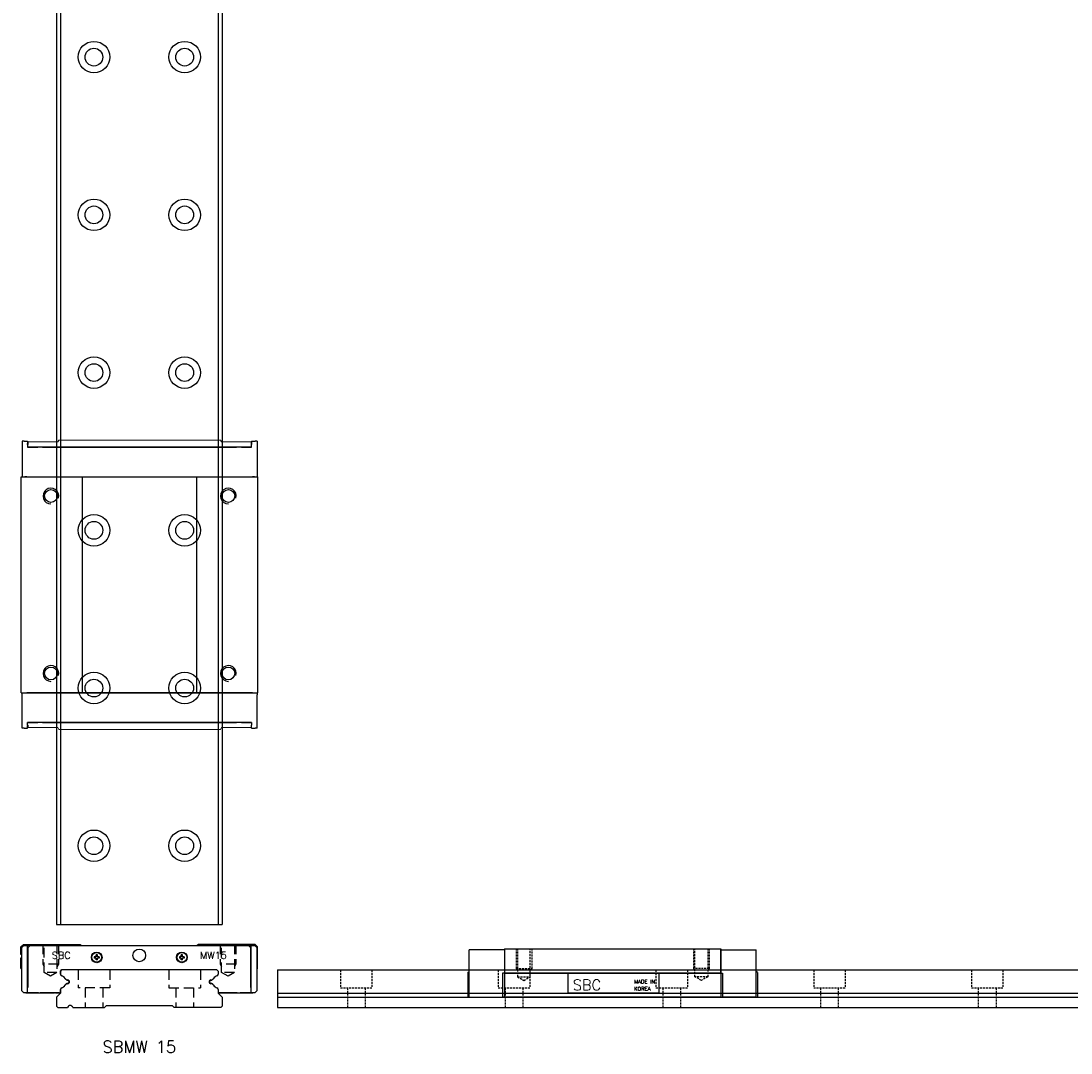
# Model space of a CAD drawing. Extents: x 0 to 1065, y 0 to 1033.
# Tile 1 of 5: x 0 to 266, y 0 to 262. Entities that reach past the tile are written whole.
import ezdxf
from ezdxf.enums import TextEntityAlignment as Align

# ---------------------------------------------------------------- set-up
doc = ezdxf.new("R2010")
doc.units = 0
doc.header["$LTSCALE"] = 10
doc.header["$MEASUREMENT"] = 0
doc.linetypes.add('HIDDEN', pattern=[0.375, 0.25, -0.125])
doc.layers.get('0').update_dxf_attribs({"linetype": 'CONTINUOUS'})
doc.layers.add('2', color=2, linetype='HIDDEN')
doc.layers.add('5', color=115, linetype='CONTINUOUS')
doc.styles.get("Standard").update_dxf_attribs({"font": 'romans.shx'})

# ---------------------------------------------------------------- blocks, each defined once
blk = doc.blocks.new('SBM15 - W')
for p, q in [((1898.81, 817.61), (1899.41, 818.21)), ((1898.81, 815.67), (1898.81, 817.61)), ((1899.01, 817.41), (1899.51, 817.91)), ((1899.01, 806.41), (1899.01, 817.41)), ((1899.41, 818.21), (1913.81, 818.21)), ((1899.51, 817.91), (1925.51, 817.91)), ((1900.41, 817.91), (1900.41, 805.91)), ((1901.01, 817.81), (1900.51, 817.31)), ((1956.61, 817.81), (1901.01, 817.81)), ((1913.81, 818.21), (1914.11, 817.91)), ((1914.11, 817.91), (1943.51, 817.91)), ((1925.51, 817.91), (1932.11, 817.91)), ((1932.11, 817.91), (1958.11, 817.91)), ((1943.81, 818.21), (1943.51, 817.91)), ((1958.21, 818.21), (1943.81, 818.21)), ((1957.11, 817.31), (1956.61, 817.81)), ((1957.21, 805.91), (1957.21, 817.91)), ((1958.11, 817.91), (1958.61, 817.41)), ((1958.21, 818.21), (1958.81, 817.61)), ((1958.61, 817.41), (1958.61, 806.41)), ((1958.81, 812.11), (1958.81, 817.61)), ((1898.81, 812.11), (1898.81, 814.75)), ((1900.51, 817.31), (1900.51, 807.31)), ((1917.84, 815.08), (1917.4, 815.08)), ((1917.4, 815.08), (1917.4, 814.74)), ((1917.84, 814.74), (1917.4, 814.74)), ((1918.17, 815.52), (1917.84, 815.52)), ((1917.84, 815.08), (1917.84, 815.52)), ((1917.84, 814.3), (1917.84, 814.74)), ((1918.17, 815.08), (1918.17, 815.52)), ((1918.62, 815.08), (1918.17, 815.08)), ((1918.62, 814.74), (1918.17, 814.74)), ((1918.17, 814.3), (1918.17, 814.74)), ((1918.62, 815.08), (1918.62, 814.74)), ((1939.44, 815.08), (1939, 815.08)), ((1939, 815.08), (1939, 814.74)), ((1939.44, 814.74), (1939, 814.74)), ((1939.77, 815.52), (1939.44, 815.52)), ((1939.44, 815.08), (1939.44, 815.52)), ((1939.44, 814.3), (1939.44, 814.74)), ((1939.77, 815.08), (1939.77, 815.52)), ((1940.22, 815.08), (1939.77, 815.08)), ((1940.22, 814.74), (1939.77, 814.74)), ((1939.77, 814.3), (1939.77, 814.74)), ((1940.22, 815.08), (1940.22, 814.74)), ((1957.11, 807.31), (1957.11, 817.31)), ((1898.81, 812.11), (1898.91, 812.01)), ((1918.17, 814.3), (1917.84, 814.3)), ((1939.77, 814.3), (1939.44, 814.3)), ((1958.71, 812.01), (1958.81, 812.11)), ((1899.01, 812.01), (1898.91, 812.01)), ((1909.11, 811.71), (1908.81, 811.41)), ((1908.81, 811.41), (1909.11, 811.71)), ((1908.81, 811.41), (1908.81, 810.69)), ((1908.81, 810.69), (1908.81, 811.41)), ((1948.51, 811.71), (1909.11, 811.71)), ((1948.51, 811.71), (1948.81, 811.41)), ((1948.51, 811.71), (1948.81, 811.41)), ((1948.81, 811.41), (1948.81, 810.69)), ((1948.81, 811.41), (1948.81, 810.69)), ((1958.61, 812.01), (1958.71, 812.01)), ((1900.41, 807.31), (1900.51, 807.31)), ((1957.21, 807.31), (1957.11, 807.31)), ((1899.51, 805.91), (1899.01, 806.41)), ((1900.51, 805.91), (1899.51, 805.91)), ((1900.02, 805.91), (1907.31, 805.91)), ((1903.21, 805.91), (1900.51, 805.91)), ((1908.51, 805.91), (1903.71, 805.91)), ((1908.31, 805.91), (1904.01, 805.91)), ((1907.6, 805.91), (1907.31, 805.91)), ((1907.6, 805.91), (1908.02, 805.91)), ((1908.02, 805.91), (1908.31, 805.91)), ((1908.31, 805.91), (1908.81, 805.91)), ((1908.81, 806.73), (1908.81, 805.81)), ((1908.81, 805.91), (1908.81, 806.73)), ((1948.81, 806.73), (1948.81, 805.81)), ((1948.81, 806.73), (1948.81, 805.91)), ((1949.6, 805.91), (1948.81, 805.91)), ((1949.11, 805.91), (1953.91, 805.91)), ((1949.11, 805.91), (1949.31, 805.91)), ((1953.61, 805.91), (1949.31, 805.91)), ((1949.6, 805.91), (1950.02, 805.91)), ((1950.02, 805.91), (1950.31, 805.91)), ((1950.31, 805.91), (1957.59, 805.91)), ((1957.11, 805.91), (1954.41, 805.91)), ((1958.11, 805.91), (1957.11, 805.91)), ((1958.11, 805.91), (1958.61, 806.41))]:
    blk.add_line(p, q)
at = {"linetype": 'Continuous', "lineweight": 0}
for p, q in [((1900.41, 807.31), (1900.51, 807.31)), ((1957.21, 807.31), (1957.11, 807.31))]:
    blk.add_line(p, q, dxfattribs=at)
for centre, radius in [((1918.01, 814.91), 1.35), ((1918.01, 814.91), 1.25), ((1928.81, 815.41), 1.6), ((1939.61, 814.91), 1.35), ((1939.61, 814.91), 1.25)]:
    blk.add_circle(centre, radius)
for centre, radius, start, end in [((1898.61, 815.21), 0.5, 36.8699, 66.4218), ((1898.61, 815.21), 0.5, 293.5782, 323.1301), ((1909.31, 810.69), 0.5, 180, 248.8036), ((1909.31, 810.69), 0.5, 180, 248.8036), ((1908.5, 808.6), 1.75, 35.8362, 68.8036), ((1910.72, 810.21), 1, 215.8362, 265.6379), ((1946.89, 810.21), 1, 274.3621, 324.1638), ((1949.12, 808.6), 1.75, 111.1964, 144.1638), ((1948.31, 810.69), 0.5, 291.1964, 360), ((1948.31, 810.69), 0.5, 291.1964, 0), ((1909.31, 806.73), 0.5, 111.1964, 180), ((1909.31, 806.73), 0.5, 111.1964, 180), ((1908.5, 808.82), 1.75, 291.1964, 324.1622), ((1910.72, 807.21), 1, 94.3604, 144.1622), ((1910.61, 808.71), 0.5, 274.3604, 85.6379), ((1947.01, 808.71), 0.5, 94.3621, 265.6396), ((1946.89, 807.21), 1, 35.8378, 85.6396), ((1949.12, 808.82), 1.75, 215.8378, 248.8036), ((1948.31, 806.73), 0.5, 0, 68.8036), ((1948.31, 806.73), 0.5, 359.9979, 360)]:
    blk.add_arc(centre, radius, start, end)
at = {"layer": '2', "linetype": 'HIDDEN'}
for p, q in [((1904.31, 818.21), (1904.31, 813.21)), ((1904.69, 811.11), (1904.69, 818.21)), ((1907.93, 818.21), (1907.93, 811.11)), ((1908.31, 818.21), (1908.31, 813.21)), ((1949.31, 818.21), (1949.31, 813.21)), ((1949.69, 811.11), (1949.69, 818.21)), ((1952.93, 818.21), (1952.93, 811.11)), ((1953.31, 818.21), (1953.31, 813.21)), ((1904.31, 813.21), (1904.69, 812.55)), ((1908.31, 813.21), (1904.31, 813.21)), ((1908.31, 813.21), (1907.93, 812.55)), ((1949.31, 813.21), (1949.69, 812.55)), ((1953.31, 813.21), (1949.31, 813.21)), ((1953.31, 813.21), (1952.93, 812.55)), ((1906.31, 810.17), (1904.69, 811.11)), ((1907.93, 811.11), (1904.69, 811.11)), ((1907.93, 811.11), (1906.31, 810.17)), ((1951.31, 810.17), (1949.69, 811.11)), ((1952.93, 811.11), (1949.69, 811.11)), ((1952.93, 811.11), (1951.31, 810.17))]:
    blk.add_line(p, q, dxfattribs=at)
at = {"char_height": 1.8, "width": 4.2011}
for s, insert, attachment_point in [('SBC', (1906.61, 816.32), 1), ('MW15', (1951.01, 816.32), 3)]:
    blk.add_mtext(s, dxfattribs=dict(at, insert=insert, attachment_point=attachment_point))
blk = doc.blocks.new('sbm15-w')
for p, q in [((790.29, -979.65), (781.29, -979.65)), ((781.29, -980.15), (781.29, -979.65)), ((790.29, -979.35), (845.09, -979.35)), ((790.29, -979.35), (790.29, -991.65)), ((845.09, -979.35), (845.09, -991.65)), ((845.09, -979.65), (854.09, -979.65)), ((845.09, -980.15), (845.09, -979.65)), ((854.09, -980.15), (854.09, -979.65)), ((781.29, -991.65), (781.29, -980.15)), ((845.09, -985.55), (845.09, -980.15)), ((854.09, -991.65), (854.09, -980.15)), ((780.99, -985.35), (781.29, -985.17)), ((780.99, -985.35), (780.99, -991.65)), ((789.79, -985.55), (789.79, -991.65)), ((790.29, -985.55), (789.79, -985.55)), ((790.29, -985.55), (845.09, -985.55)), ((845.09, -985.55), (790.29, -985.55)), ((806.39, -990.61), (806.39, -985.55)), ((806.39, -990.61), (806.39, -985.55)), ((829.41, -985.55), (829.41, -990.61)), ((829.41, -985.55), (829.41, -990.61)), ((845.09, -985.55), (845.59, -985.55)), ((845.59, -985.55), (845.59, -991.65)), ((854.39, -985.35), (854.09, -985.17)), ((854.39, -985.35), (854.39, -991.65)), ((781.29, -991.65), (780.99, -991.65)), ((781.29, -991.65), (789.79, -991.65)), ((790.29, -991.65), (789.79, -991.65)), ((790.29, -991.65), (845.09, -991.65)), ((845.09, -991.65), (790.29, -991.65)), ((829.41, -990.61), (806.39, -990.61)), ((829.41, -990.61), (806.39, -990.61)), ((845.09, -991.65), (845.59, -991.65)), ((854.09, -991.65), (845.59, -991.65)), ((854.09, -991.65), (854.39, -991.65))]:
    blk.add_line(p, q)
at = {"layer": '2', "linetype": 'HIDDEN', "ltscale": 0.2}
for p, q in [((793.19, -979.35), (793.19, -984.35)), ((793.57, -979.35), (793.57, -986.45)), ((796.81, -986.45), (796.81, -979.35)), ((797.19, -979.35), (797.19, -984.35)), ((838.19, -979.35), (838.19, -984.35)), ((838.57, -986.45), (838.57, -979.35)), ((841.81, -979.35), (841.81, -986.45)), ((842.19, -979.35), (842.19, -984.35)), ((793.19, -984.35), (793.57, -985)), ((793.19, -984.35), (797.19, -984.35)), ((797.19, -984.35), (796.81, -985)), ((838.19, -984.35), (838.57, -985)), ((842.19, -984.35), (838.19, -984.35)), ((842.19, -984.35), (841.81, -985)), ((793.57, -986.45), (795.19, -987.38)), ((793.57, -986.45), (796.81, -986.45)), ((795.19, -987.38), (796.81, -986.45)), ((840.19, -987.38), (838.57, -986.45)), ((841.81, -986.45), (838.57, -986.45)), ((841.81, -986.45), (840.19, -987.38))]:
    blk.add_line(p, q, dxfattribs=at)
at = {"attachment_point": 1}
for s, insert, char_height, width in [('SBC', (807.6, -987.2), 2.7, 6.3017), ('MADE IN', (823.13, -987.21), 0.972, 7.7934), ('KOREA', (823.13, -989.02), 0.972, 7.7934)]:
    blk.add_mtext(s, dxfattribs=dict(at, insert=insert, char_height=char_height, width=width))
blk = doc.blocks.new('A$C14454288')
for p, q in [((-60, 0), (940, 0)), ((-60, 0), (-60, -9.5)), ((-60, -5.9), (940, -5.9)), ((-60, -6.9), (940, -6.9)), ((-60, -9.5), (940, -9.5))]:
    blk.add_line(p, q)
at = {"layer": '2', "linetype": 'HIDDEN', "ltscale": 0.2}
for p, q in [((-44, 0), (-44, -4.5)), ((-36, 0), (-36, -4.5)), ((4, 0), (4, -4.5)), ((44, 0), (44, -4.5)), ((84, 0), (84, -4.5)), ((124, 0), (124, -4.5)), ((-4, 0), (-4, -4.5)), ((36, 0), (36, -4.5)), ((76, 0), (76, -4.5)), ((116, 0), (116, -4.5)), ((-44, -4.5), (-36, -4.5)), ((-42.25, -4.5), (-42.25, -9.5)), ((-37.75, -4.5), (-37.75, -9.5)), ((-4, -4.5), (4, -4.5)), ((-2.25, -4.5), (-2.25, -9.5)), ((2.25, -4.5), (2.25, -9.5)), ((36, -4.5), (44, -4.5)), ((37.75, -4.5), (37.75, -9.5)), ((42.25, -4.5), (42.25, -9.5)), ((76, -4.5), (84, -4.5)), ((77.75, -4.5), (77.75, -9.5)), ((82.25, -4.5), (82.25, -9.5)), ((116, -4.5), (124, -4.5)), ((117.75, -4.5), (117.75, -9.5)), ((122.25, -4.5), (122.25, -9.5))]:
    blk.add_line(p, q, dxfattribs=at)
blk = doc.blocks.new('A$C4D243B80')
for p, q in [((-31.2, 9.5), (-31.5, 9.2)), ((-31.5, 9.2), (-31.5, 8.48)), ((8.2, 9.5), (-31.2, 9.5)), ((8.2, 9.5), (8.5, 9.2)), ((8.5, 9.2), (8.5, 8.48)), ((-31.5, 3.6), (-32.5, 2.6)), ((-31.5, 4.52), (-31.5, 3.6)), ((8.5, 4.52), (8.5, 3.6)), ((8.5, 3.6), (9.5, 2.6)), ((-32.5, 2.6), (-32.5, 0.3)), ((-32.5, 0.3), (-32.2, 0)), ((-32.2, 0), (-29.67, 0)), ((-28.33, 0), (-20.3, 0)), ((-20.3, 0), (-19.8, 0.5)), ((-19.8, 0.5), (-3.2, 0.5)), ((-2.7, 0), (-3.2, 0.5)), ((9.2, 0), (-2.7, 0)), ((9.5, 0.3), (9.2, 0)), ((9.5, 2.6), (9.5, 0.3))]:
    blk.add_line(p, q)
for centre, radius, start, end in [((-31, 8.48), 0.5, 180, 248.8036), ((-31.81, 6.39), 1.75, 33.0899, 68.8036), ((8.81, 6.39), 1.75, 111.1964, 146.9101), ((8, 8.48), 0.5, 291.1964, 360), ((-31.81, 6.61), 1.75, 291.1964, 326.9101), ((-29.51, 7.89), 1, 213.0899, 262.2587), ((-29.51, 5.11), 1, 97.7413, 146.9101), ((-29.7, 6.5), 0.4, 277.1605, 82.2587), ((6.7, 6.5), 0.4, 97.7413, 262.8395), ((6.51, 7.89), 1, 277.7413, 326.9101), ((6.51, 5.11), 1, 33.0899, 82.2587), ((8.81, 6.61), 1.75, 213.0899, 248.8036), ((-31, 4.52), 0.5, 111.1964, 180), ((8, 4.52), 0.5, 360, 68.8036), ((-29, -0.2), 0.7, 16.6015, 163.3985)]:
    blk.add_arc(centre, radius, start, end)
at = {"layer": '2'}
for p, q in [((-27, 9.5), (-27, 5)), ((-19, 9.5), (-19, 5)), ((-4, 9.5), (-4, 5)), ((4, 9.5), (4, 5)), ((-19, 5), (-27, 5)), ((-25.25, 5), (-25.25, 0)), ((-20.75, 5), (-20.75, 0)), ((-4, 5), (4, 5)), ((-2.25, 5), (-2.25, 0)), ((2.25, 5), (2.25, 0))]:
    blk.add_line(p, q, dxfattribs=at)
blk = doc.blocks.new('A$C4384553B')
for p, q in [((980, 9.5), (-20, 9.5)), ((-20, 9.5), (-20, -32.5)), ((980, 8.5), (-20, 8.5)), ((980, -31.5), (-20, -31.5)), ((980, -32.5), (-20, -32.5))]:
    blk.add_line(p, q)
for centre, radius in [((0, 0), 4), ((40, 0), 4), ((80, 0), 4), ((120, 0), 4), ((160, 0), 4), ((200, 0), 4), ((0, 0), 2.25), ((40, 0), 2.25), ((80, 0), 2.25), ((120, 0), 2.25), ((160, 0), 2.25), ((200, 0), 2.25), ((0, -23), 4), ((0, -23), 2.25), ((40, -23), 4), ((40, -23), 2.25), ((80, -23), 4), ((80, -23), 2.25), ((120, -23), 4), ((120, -23), 2.25), ((160, -23), 4), ((160, -23), 2.25), ((200, -23), 4), ((200, -23), 2.25)]:
    blk.add_circle(centre, radius)
blk = doc.blocks.new('A$C6F933D9F')
for p, q in [((-26.4, 7.3), (-17.9, 7.3)), ((-26.4, 6.8), (-26.4, 7.3)), ((-26.4, 6.8), (-26.4, 5.9)), ((-26.4, 5.9), (-25.8, 5.9)), ((-25.6, 5.9), (-25.8, 5.9)), ((-25.6, 5.9), (-24.9, 5.9)), ((-24.9, 5.9), (-24.9, 3.3)), ((-24.9, -50.9), (-24.9, 5.9)), ((-17.9, 7.3), (-17.4, 7.3)), ((-17.9, 7.3), (-17.4, 7.3)), ((-17.4, 7.5), (37.4, 7.5)), ((-17.4, 7.5), (-17.4, -52.5)), ((-17.4, 7.3), (-17.4, 6.7)), ((-17.4, 6.6), (-17.4, 6.1)), ((-17.4, -51.1), (-17.4, 6.1)), ((37.4, 7.5), (37.4, -52.5)), ((37.9, 7.3), (37.4, 7.3)), ((37.4, 6.1), (37.4, 6.6)), ((37.4, 6.1), (37.4, -51.1)), ((46.4, 7.3), (37.9, 7.3)), ((44.9, 5.9), (44.9, 3.3)), ((45.6, 5.9), (44.9, 5.9)), ((44.9, -50.9), (44.9, 5.9)), ((45.6, 5.9), (45.8, 5.9)), ((46.4, 5.9), (45.8, 5.9)), ((46.4, 6.8), (46.4, 7.3)), ((46.4, 6.8), (46.4, 5.9)), ((-24.9, 2.1), (-24.9, 3.3)), ((44.9, 2.1), (44.9, 3.3)), ((-24.9, 2.1), (-24.9, -2)), ((44.9, 2.1), (44.9, -2)), ((-24.9, -2), (-24.9, -2.3)), ((-24.9, -2.3), (-24.9, -2.55)), ((-24.9, -2.55), (-24.9, -3.66)), ((44.9, -2), (44.9, -2.3)), ((44.9, -2.3), (44.9, -2.55)), ((44.9, -2.55), (44.9, -3.66)), ((-24.9, -3.66), (-24.9, -41.34)), ((44.9, -3.66), (44.9, -41.34)), ((-17.4, -8), (37.4, -8)), ((-17.4, -37), (37.4, -37)), ((-24.9, -41.34), (-24.9, -41.34)), ((-24.9, -41.34), (-24.9, -42.45)), ((-24.9, -42.45), (-24.9, -42.7)), ((44.9, -41.34), (44.9, -41.34)), ((44.9, -41.34), (44.9, -42.45)), ((44.9, -42.45), (44.9, -42.7)), ((-24.9, -42.7), (-24.9, -43)), ((-24.9, -43), (-24.9, -47.1)), ((44.9, -42.7), (44.9, -43)), ((44.9, -43), (44.9, -47.1)), ((-24.9, -48.3), (-24.9, -47.1)), ((44.9, -48.3), (44.9, -47.1)), ((-24.9, -48.3), (-24.9, -50.9)), ((44.9, -48.3), (44.9, -50.9)), ((-26.4, -50.9), (-25.8, -50.9)), ((-26.4, -50.9), (-26.4, -51.8)), ((-26.4, -52.3), (-26.4, -51.8)), ((-26.4, -52.3), (-17.9, -52.3)), ((-25.8, -50.9), (-25.6, -50.9)), ((-24.9, -50.9), (-25.6, -50.9)), ((-17.4, -52.3), (-17.9, -52.3)), ((-17.4, -51.1), (-17.4, -51.6)), ((-17.4, -51.7), (-17.4, -52.3)), ((-17.4, -52.5), (37.4, -52.5)), ((37.4, -51.6), (37.4, -51.1)), ((37.9, -52.3), (37.4, -52.3)), ((46.4, -52.3), (37.9, -52.3)), ((44.9, -50.9), (45.6, -50.9)), ((45.8, -50.9), (45.6, -50.9)), ((46.4, -50.9), (45.8, -50.9)), ((46.4, -50.9), (46.4, -51.8)), ((46.4, -52.3), (46.4, -51.8))]:
    blk.add_line(p, q)
at = {"color": 7, "linetype": 'Continuous', "lineweight": 0}
for p, q in [((-26.2, 5.77), (-26.2, -1.74)), ((-25.6, 5.77), (-26.2, 5.77)), ((-25.6, 5.9), (-25.6, 5.77)), ((45.6, 5.9), (45.6, 5.77)), ((45.6, 5.77), (46.2, 5.77)), ((46.2, 5.77), (46.2, -1.74)), ((-26.2, -1.74), (-26.7, -2.03)), ((-26.7, -2.03), (-26.7, -2.19)), ((-26.7, -2.19), (-26.7, -2.53)), ((-26.7, -2.53), (-26.7, -4.57)), ((46.2, -1.74), (46.7, -2.03)), ((46.7, -2.03), (46.7, -2.19)), ((46.7, -2.19), (46.7, -2.53)), ((46.7, -2.53), (46.7, -4.57)), ((-26.7, -4.77), (-26.7, -4.57)), ((-26.7, -40.23), (-26.7, -4.61)), ((46.7, -4.77), (46.7, -4.57)), ((46.7, -40.23), (46.7, -4.61)), ((-26.7, -40.23), (-26.7, -40.43)), ((-26.7, -40.9), (-26.7, -40.43)), ((-26.7, -42.16), (-26.7, -40.9)), ((-26.7, -42.47), (-26.7, -42.16)), ((-26.7, -42.81), (-26.7, -42.47)), ((46.7, -40.23), (46.7, -40.43)), ((46.7, -40.9), (46.7, -40.43)), ((46.7, -42.16), (46.7, -40.9)), ((46.7, -42.47), (46.7, -42.16)), ((46.7, -42.81), (46.7, -42.47)), ((-26.7, -42.97), (-26.7, -42.81)), ((-26.2, -43.26), (-26.7, -42.97)), ((-26.2, -50.77), (-26.2, -43.26)), ((46.2, -43.26), (46.7, -42.97)), ((46.2, -50.77), (46.2, -43.26)), ((46.7, -42.97), (46.7, -42.81)), ((-25.6, -50.77), (-26.2, -50.77)), ((-25.6, -50.9), (-25.6, -50.77)), ((45.6, -50.9), (45.6, -50.77)), ((45.6, -50.77), (46.2, -50.77))]:
    blk.add_line(p, q, dxfattribs=at)
for centre in [(-12.5, 0), (32.5, 0), (-12.5, -45), (32.5, -45)]:
    blk.add_circle(centre, 1.62)
at = {"layer": '5'}
for centre in [(-12.5, 0), (32.5, 0), (-12.5, -45), (32.5, -45)]:
    blk.add_arc(centre, 2, 255, 180, dxfattribs=at)

msp = doc.modelspace()

# ---------------------------------------------------------------- block references
at = {"rotation": 90}
for name, p in [('A$C4384553B', (18.5, 52.5)), ('A$C6F933D9F', (7.58, 108.7))]:
    msp.add_blockref(name, p, dxfattribs=at)
for name, p in [('SBM15 - W', (-1898.81, -790.71)), ('sbm15-w', (-667.67, 1005.75)), ('A$C4D243B80', (41.5, 11.5)), ('A$C14454288', (125, 21))]:
    msp.add_blockref(name, p)

# ---------------------------------------------------------------- texts
msp.add_text('SBMW 15', height=3).set_placement((30, 1.5), align=Align.MIDDLE_CENTER)

doc.saveas('drawing.dxf')
